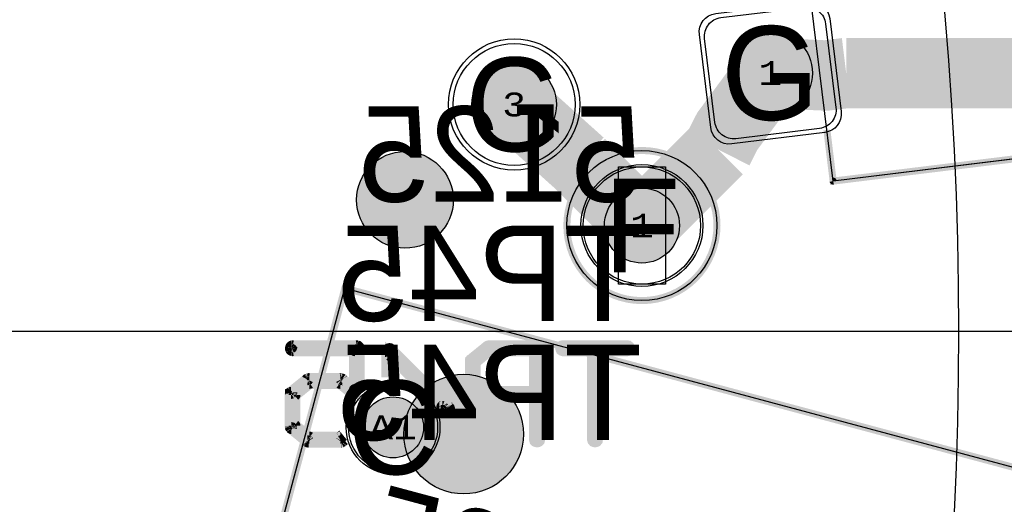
# Model space of a CAD drawing. Extents: x -125 to 125, y -186 to 125.
# Tile 87 of 112: x 55 to 76, y -4 to 7. Entities that reach past the tile are written whole.
import ezdxf
from ezdxf.enums import TextEntityAlignment as Align

# ---------------------------------------------------------------- set-up
doc = ezdxf.new("R2010")
doc.units = 0
doc.header["$MEASUREMENT"] = 0
for name, color, linetype in [('ASSEMBLY_OUTLINES_BTM', 191, 'CONTINUOUS'), ('ASSEMBLY_OUTLINES_TOP', 102, 'CONTINUOUS'), ('ASSEMBLY_PART_NUMBERS_BTM', 191, 'CONTINUOUS'), ('ASSEMBLY_REF_DES_BTM', 191, 'CONTINUOUS'), ('BOARD_OUTLINE', 10, 'CONTINUOUS'), ('DRILL_DRAWING', 21, 'CONTINUOUS'), ('GENERATED_SILKSCREEN_BTM', 255, 'CONTINUOUS'), ('MANUFACTURING_OUTLINES', 10, 'CONTINUOUS'), ('PART_HOLES_LAYER_BOTTOM', 30, 'CONTINUOUS'), ('PART_HOLES_LAYER_TOP', 30, 'CONTINUOUS'), ('PART_PADS_LAYER_BOTTOM', 230, 'CONTINUOUS'), ('PART_PADS_LAYER_TOP', 150, 'CONTINUOUS'), ('PIN_NUMBERS_BTM', 8, 'CONTINUOUS'), ('PIN_NUMBERS_TOP', 8, 'CONTINUOUS'), ('PLACEMENT_OUTLINES_BTM', 222, 'CONTINUOUS'), ('PLANE_DATA_LAYER_BOTTOM', 230, 'CONTINUOUS'), ('PLANE_DATA_LAYER_TOP', 150, 'CONTINUOUS'), ('PLANE_SHAPES_LAYER_BOTTOM', 230, 'CONTINUOUS'), ('PLANE_SHAPES_LAYER_TOP', 150, 'CONTINUOUS'), ('ROUTE_BORDER', 151, 'CONTINUOUS'), ('SILKSCREEN_OUTLINES_BTM', 211, 'CONTINUOUS'), ('SILKSCREEN_REF_DES_BTM', 211, 'CONTINUOUS'), ('SOLDERMASK_PADS_BTM', 12, 'CONTINUOUS'), ('SOLDERMASK_PADS_TOP', 180, 'CONTINUOUS'), ('TRACES_LAYER_TOP', 150, 'CONTINUOUS')]:
    doc.layers.add(name, color=color, linetype=linetype)
doc.styles.add('COURIER_NEW', font='cour.ttf')
doc.styles.add('VERIBEST_GERBER_0', font='txt')

msp = doc.modelspace()

# ---------------------------------------------------------------- hatches: boundary and pattern name
at = {"layer": 'ASSEMBLY_OUTLINES_BTM'}
h = msp.add_hatch(color=256, dxfattribs=at)
edge = h.paths.add_edge_path()
edge.add_arc((64.449401, -2.196417), 1.274755, 0, 360)
at = {"layer": 'GENERATED_SILKSCREEN_BTM'}
h = msp.add_hatch(color=256, dxfattribs=at)
edge = h.paths.add_edge_path()
edge.add_arc((63.199272, 2.797296), 1.030776, 0, 360)
at = {"layer": 'PART_HOLES_LAYER_BOTTOM'}
h = msp.add_hatch(color=256, dxfattribs=at)
edge = h.paths.add_edge_path()
edge.add_arc((70.985427, 5.500796), 0.9, 0, 360)
h = msp.add_hatch(color=256, dxfattribs=at)
edge = h.paths.add_edge_path()
edge.add_arc((65.526423, 4.830514), 0.9, 0, 360)
h = msp.add_hatch(color=256, dxfattribs=at)
edge = h.paths.add_edge_path()
edge.add_arc((68.25, 2.25), 0.8, 0, 360)
h = msp.add_hatch(color=256, dxfattribs=at)
edge = h.paths.add_edge_path()
edge.add_arc((62.945466, -2.052258), 0.65, 0, 360)
at = {"layer": 'PART_HOLES_LAYER_TOP'}
h = msp.add_hatch(color=256, dxfattribs=at)
edge = h.paths.add_edge_path()
edge.add_arc((70.985427, 5.500796), 0.9, 0, 360)
h = msp.add_hatch(color=256, dxfattribs=at)
edge = h.paths.add_edge_path()
edge.add_arc((65.526423, 4.830514), 0.9, 0, 360)
h = msp.add_hatch(color=256, dxfattribs=at)
edge = h.paths.add_edge_path()
edge.add_arc((68.25, 2.25), 0.8, 0, 360)
h = msp.add_hatch(color=256, dxfattribs=at)
edge = h.paths.add_edge_path()
edge.add_arc((62.945466, -2.052258), 0.65, 0, 360)
at = {"layer": 'PLANE_DATA_LAYER_BOTTOM'}
h = msp.add_hatch(color=256, dxfattribs=at)
h.paths.add_polyline_path([(-96.5, 0, -1), (96.5, 0, -1)], flags=0)
h.paths.add_polyline_path([(-92.5, 0, -1), (92.5, 0, -1)], flags=0)
at = {"layer": 'PLANE_DATA_LAYER_TOP'}
h = msp.add_hatch(color=256, dxfattribs=at)
h.paths.add_polyline_path([(96.500626, 0.347726, -0.000900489), (96.5, 0.000138), (96.5, -0.695031), (96.499998, -0.69558, -0.003602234), (96.479959, -2.08588, -0.003602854), (96.439883, -3.475986, -0.003602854), (96.379778, -4.86537, -0.003602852), (96.299658, -6.253743, -0.003602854), (96.199539, -7.640818, -0.003602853), (96.079443, -9.026306, -0.003602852), (95.939393, -10.409919, -0.003602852), (95.779419, -11.79137, -0.003602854), (95.599554, -13.170373, -0.003602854), (95.399836, -14.546641, -0.003602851), (95.180306, -15.919887, -0.007205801), (94.681997, -18.656178, -0.003602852), (94.403321, -20.018653, -0.003602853), (94.10504, -21.376971, -0.003602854), (93.787216, -22.73085, -0.003602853), (93.449915, -24.080008, -0.003602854), (93.093207, -25.424166, -0.003602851), (92.717167, -26.763043, -0.003602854), (92.321871, -28.096363, -0.010808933), (91.021296, -32.060211, -0.003602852), (90.549842, -33.368542, -0.0072058), (89.550621, -35.964145, -0.003602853), (89.023062, -37.250878, -0.003602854), (88.477015, -38.529875, -0.003602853), (87.912594, -39.80087, -0.003602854), (87.329916, -41.0636, -0.003602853), (86.729102, -42.317802, -0.003602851), (86.110277, -43.563215, -0.007205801), (84.81911, -46.026645, -0.003602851), (84.147037, -47.244149, -0.007205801), (82.750609, -49.649474, -0.003602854), (82.026543, -50.836794, -0.003602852), (81.285444, -52.013557, -0.003602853), (80.527463, -53.179518, -0.003602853), (79.752759, -54.334435, -0.003602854), (78.961493, -55.478069, -0.003602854), (78.153828, -56.610181, -0.003602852), (77.329934, -57.730537, -0.003602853), (76.489979, -58.838903, -0.007205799), (74.762594, -61.018751, -0.003602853), (73.875522, -62.08978, -0.003602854), (72.973107, -63.147914, -0.003602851), (72.055539, -64.192934, -0.003602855), (71.123006, -65.224624, -0.007205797), (69.213826, -67.247153, -0.003602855), (68.237576, -68.237576, -0.003602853), (67.247154, -69.213826, -0.003602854), (66.242767, -70.175703, -0.003602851), (65.224624, -71.123006, -0.003602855), (64.192934, -72.055539, -0.003602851), (63.147914, -72.973107, -0.003602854), (62.08978, -73.875522, -0.003602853), (61.018751, -74.762594, -0.007205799), (58.838903, -76.489979, -0.003602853), (57.730537, -77.329934, -0.003602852), (56.610181, -78.153828, -0.003602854), (55.478069, -78.961493, -0.003602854), (54.334435, -79.752759, -0.003602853), (53.179518, -80.527463, -0.003602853), (52.013557, -81.285444, -0.003602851), (50.836794, -82.026542, -0.003602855), (49.649474, -82.750609, -0.007205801), (47.244149, -84.147037, -0.003602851), (46.026645, -84.81911, -0.007205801), (43.563215, -86.110277, -0.003602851), (42.317802, -86.729102, -0.003602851), (41.063601, -87.329916, -0.003602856), (39.80087, -87.912594, -0.003602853), (38.529875, -88.477015, -0.003602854), (37.250878, -89.023062, -0.003602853), (35.964145, -89.550621, -0.0072058), (33.368542, -90.549842, -0.003602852), (32.060211, -91.021296, -0.010808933), (28.096363, -92.321871, -0.003602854), (26.763043, -92.717167, -0.003602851), (25.424166, -93.093207, -0.003602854), (24.080008, -93.449915, -0.003602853), (22.73085, -93.787216, -0.003602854), (21.376971, -94.10504, -0.003602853), (20.018653, -94.403321, -0.003602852), (18.656178, -94.681997, -0.007205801), (15.919887, -95.180306, -0.003602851), (14.546641, -95.399836, -0.003602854), (13.170373, -95.599554, -0.003602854), (11.79137, -95.779419, -0.003602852), (10.409919, -95.939393, -0.003602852), (9.026306, -96.079443, -0.003602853), (7.640818, -96.199539, -0.003602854), (6.253743, -96.299658, -0.003602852), (4.86537, -96.379778, -0.003602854), (3.475986, -96.439883, -0.003602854), (2.08588, -96.479959, -0.010808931), (-2.08588, -96.479959, -0.003602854), (-3.475986, -96.439883, -0.003602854), (-4.86537, -96.379778, -0.003602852), (-6.253743, -96.299658, -0.003602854), (-7.640818, -96.199539, -0.003602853), (-9.026306, -96.079443, -0.003602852), (-10.409919, -95.939393, -0.003602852), (-11.79137, -95.779419, -0.003602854), (-13.170373, -95.599554, -0.003602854), (-14.546641, -95.399836, -0.003602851), (-15.919887, -95.180306, -0.007205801), (-18.656178, -94.681997, -0.003602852), (-20.018653, -94.403321, -0.003602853), (-21.376971, -94.10504, -0.003602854), (-22.73085, -93.787216, -0.003602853), (-24.080008, -93.449915, -0.003602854), (-25.424166, -93.093207, -0.003602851), (-26.763043, -92.717167, -0.003602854), (-28.096363, -92.321871, -0.010808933), (-32.060211, -91.021296, -0.003602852), (-33.368542, -90.549842, -0.0072058), (-35.964145, -89.550621, -0.003602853), (-37.250878, -89.023062, -0.003602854), (-38.529875, -88.477015, -0.003602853), (-39.80087, -87.912594, -0.003602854), (-41.0636, -87.329916, -0.003602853), (-42.317802, -86.729102, -0.003602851), (-43.563215, -86.110277, -0.007205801), (-46.026645, -84.81911, -0.003602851), (-47.244149, -84.147037, -0.007205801), (-49.649474, -82.750609, -0.003602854), (-50.836794, -82.026543, -0.003602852), (-52.013557, -81.285444, -0.003602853), (-53.179518, -80.527463, -0.003602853), (-54.334435, -79.752759, -0.003602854), (-55.478069, -78.961493, -0.003602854), (-56.610181, -78.153828, -0.003602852), (-57.730537, -77.329934, -0.003602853), (-58.838903, -76.489979, -0.007205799), (-61.018751, -74.762594, -0.003602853), (-62.08978, -73.875522, -0.003602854), (-63.147914, -72.973107, -0.003602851), (-64.192934, -72.055539, -0.003602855), (-65.224624, -71.123006, -0.007205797), (-67.247153, -69.213826, -0.003602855), (-68.237576, -68.237576, -0.003602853), (-69.213826, -67.247154, -0.003602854), (-70.175703, -66.242767, -0.003602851), (-71.123006, -65.224624, -0.003602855), (-72.055539, -64.192934, -0.003602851), (-72.973107, -63.147914, -0.003602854), (-73.875522, -62.08978, -0.003602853), (-74.762594, -61.018751, -0.007205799), (-76.489979, -58.838903, -0.003602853), (-77.329934, -57.730537, -0.003602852), (-78.153828, -56.610181, -0.003602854), (-78.961493, -55.478069, -0.003602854), (-79.752759, -54.334435, -0.003602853), (-80.527463, -53.179518, -0.003602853), (-81.285444, -52.013557, -0.003602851), (-82.026542, -50.836794, -0.003602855), (-82.750609, -49.649474, -0.007205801), (-84.147037, -47.244149, -0.003602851), (-84.81911, -46.026645, -0.007205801), (-86.110277, -43.563215, -0.003602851), (-86.729102, -42.317802, -0.003602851), (-87.329916, -41.063601, -0.003602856), (-87.912594, -39.80087, -0.003602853), (-88.477015, -38.529875, -0.003602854), (-89.023062, -37.250878, -0.003602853), (-89.550621, -35.964145, -0.0072058), (-90.549842, -33.368542, -0.003602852), (-91.021296, -32.060211, -0.010808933), (-92.321871, -28.096363, -0.003602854), (-92.717167, -26.763043, -0.003602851), (-93.093207, -25.424166, -0.003602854), (-93.449915, -24.080008, -0.003602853), (-93.787216, -22.73085, -0.003602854), (-94.10504, -21.376971, -0.003602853), (-94.403321, -20.018653, -0.003602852), (-94.681997, -18.656178, -0.007205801), (-95.180306, -15.919887, -0.003602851), (-95.399836, -14.546641, -0.003602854), (-95.599554, -13.170373, -0.003602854), (-95.779419, -11.79137, -0.003602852), (-95.939393, -10.409919, -0.003602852), (-96.079443, -9.026306, -0.003602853), (-96.199539, -7.640818, -0.003602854), (-96.299658, -6.253743, -0.003602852), (-96.379778, -4.86537, -0.003602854), (-96.439883, -3.475986, -0.003602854), (-96.479959, -2.08588, -0.003602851), (-96.5, -0.695342, -0.001801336), (-96.502505, -0.000033), (-96.502505, 0.000033, -0.001801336), (-96.5, 0.695342, -0.003602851), (-96.479959, 2.08588, -0.003602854), (-96.439883, 3.475986, -0.003602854), (-96.379778, 4.86537, -0.003602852), (-96.299658, 6.253743, -0.003602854), (-96.199539, 7.640818, -0.003602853), (-96.079443, 9.026306, -0.003602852), (-95.939393, 10.409919, -0.003602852), (-95.779419, 11.79137, -0.003602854), (-95.599554, 13.170373, -0.003602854), (-95.399836, 14.546641, -0.003602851), (-95.180306, 15.919887, -0.007205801), (-94.681997, 18.656178, -0.003016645), (-94.45, 19.797247, -0.0005862), (-94.403321, 20.018653, -0.003602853), (-94.10504, 21.376971, -0.003602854), (-93.787216, 22.73085, -0.003602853), (-93.449915, 24.080008, -0.003602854), (-93.093207, 25.424166, -0.003602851), (-92.717167, 26.763043, -0.003602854), (-92.321871, 28.096363, -0.010808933), (-91.021296, 32.060211, -0.003602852), (-90.549842, 33.368542, -0.003602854), (-90.059583, 34.669944, -0.000659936), (-89.967752, 34.907551, -0.002942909), (-89.550621, 35.964145, -0.003602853), (-89.023062, 37.250878, -0.003602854), (-88.477015, 38.529875, -0.003602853), (-87.912594, 39.80087, -0.003602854), (-87.329916, 41.0636, -0.003602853), (-86.729102, 42.317802, -0.003602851), (-86.110277, 43.563215, -0.007205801), (-84.81911, 46.026645, -0.003602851), (-84.147037, 47.244149, -0.007205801), (-82.750609, 49.649474, -0.003602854), (-82.026543, 50.836794, -0.003602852), (-81.285444, 52.013557, -0.003602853), (-80.527463, 53.179518, -0.003602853), (-79.752759, 54.334435, -0.003602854), (-78.961493, 55.478069, -0.003602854), (-78.153828, 56.610181, -0.003602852), (-77.329934, 57.730537, -0.003602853), (-76.489979, 58.838903, -0.007205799), (-74.762594, 61.018751, -0.003602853), (-73.875522, 62.08978, -0.003602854), (-72.973107, 63.147914, -0.003602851), (-72.055539, 64.192934, -0.003602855), (-71.123006, 65.224624, -0.007205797), (-69.213826, 67.247153, -0.003602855), (-68.237576, 68.237576, -0.003602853), (-67.247154, 69.213826, -0.003602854), (-66.242767, 70.175703, -0.003602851), (-65.224624, 71.123006, -0.003602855), (-64.192934, 72.055539, -0.003602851), (-63.147914, 72.973107, -0.003602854), (-62.08978, 73.875522, -0.003602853), (-61.018751, 74.762594, -0.007205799), (-58.838903, 76.489979, -0.003602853), (-57.730537, 77.329934, -0.003602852), (-56.610181, 78.153828, -0.003602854), (-55.478069, 78.961493, -0.003602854), (-54.334435, 79.752759, -0.003602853), (-53.179518, 80.527463, -0.003602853), (-52.013557, 81.285444, -0.003602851), (-50.836794, 82.026542, -0.003602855), (-49.649474, 82.750609, -0.007205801), (-47.244149, 84.147037, -0.003602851), (-46.026645, 84.81911, -0.007205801), (-43.563215, 86.110277, -0.003602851), (-42.317802, 86.729102, -0.003602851), (-41.063601, 87.329916, -0.003602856), (-39.80087, 87.912594, -0.003602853), (-38.529875, 88.477015, -0.003602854), (-37.250878, 89.023062, -0.003602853), (-35.964145, 89.550621, -0.0072058), (-33.368542, 90.549842, -0.003602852), (-32.060211, 91.021296, -0.010808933), (-28.096363, 92.321871, -0.003602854), (-26.763043, 92.717167, -0.003602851), (-25.424166, 93.093207, -0.003602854), (-24.080008, 93.449915, -0.003602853), (-22.73085, 93.787216, -0.003602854), (-21.376971, 94.10504, -0.003602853), (-20.018653, 94.403321, -0.003602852), (-18.656178, 94.681997, -0.007205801), (-15.919887, 95.180306, -0.003602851), (-14.546641, 95.399836, -0.003602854), (-13.170373, 95.599554, -0.003602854), (-11.79137, 95.779419, -0.003602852), (-10.409919, 95.939393, -0.003602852), (-9.026306, 96.079443, -0.003602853), (-7.640818, 96.199539, -0.003602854), (-6.253743, 96.299658, -0.003602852), (-4.86537, 96.379778, -0.003602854), (-3.475986, 96.439883, -0.003602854), (-2.08588, 96.479959, -0.010808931), (2.08588, 96.479959, -0.003602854), (3.475986, 96.439883, -0.003602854), (4.86537, 96.379778, -0.003602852), (6.253743, 96.299658, -0.003602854), (7.640818, 96.199539, -0.003602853), (9.026306, 96.079443, -0.003602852), (10.409919, 95.939393, -0.003602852), (11.79137, 95.779419, -0.003602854), (13.170373, 95.599554, -0.003602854), (14.546641, 95.399836, -0.003602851), (15.919887, 95.180306, -0.007205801), (18.656178, 94.681997, -0.003602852), (20.018653, 94.403321, -0.003602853), (21.376971, 94.10504, -0.003602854), (22.73085, 93.787216, -0.003602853), (24.080008, 93.449915, -0.003602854), (25.424166, 93.093207, -0.003602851), (26.763043, 92.717167, -0.003602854), (28.096363, 92.321871, -0.010808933), (32.060211, 91.021296, -0.003602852), (33.368542, 90.549842, -0.0072058), (35.964145, 89.550621, -0.003602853), (37.250878, 89.023062, -0.003602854), (38.529875, 88.477015, -0.003602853), (39.80087, 87.912594, -0.003602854), (41.0636, 87.329916, -0.003602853), (42.317802, 86.729102, -0.003602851), (43.563215, 86.110277, -0.007205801), (46.026645, 84.81911, -0.003602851), (47.244149, 84.147037, -0.007205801), (49.649474, 82.750609, -0.003602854), (50.836794, 82.026543, -0.003602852), (52.013557, 81.285444, -0.003602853), (53.179518, 80.527463, -0.003602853), (54.334435, 79.752759, -0.003602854), (55.478069, 78.961493, -0.003602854), (56.610181, 78.153828, -0.003602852), (57.730537, 77.329934, -0.003602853), (58.838903, 76.489979, -0.007205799), (61.018751, 74.762594, -0.003602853), (62.08978, 73.875522, -0.003602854), (63.147914, 72.973107, -0.003602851), (64.192934, 72.055539, -0.003602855), (65.224624, 71.123006, -0.007205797), (67.247153, 69.213826, -0.003602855), (68.237576, 68.237576, -0.003602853), (69.213826, 67.247154, -0.003602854), (70.175703, 66.242767, -0.003602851), (71.123006, 65.224624, -0.003602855), (72.055539, 64.192934, -0.003602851), (72.973107, 63.147914, -0.003602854), (73.875522, 62.08978, -0.003602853), (74.762594, 61.018751, -0.007205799), (76.489979, 58.838903, -0.003602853), (77.329934, 57.730537, -0.003602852), (78.153828, 56.610181, -0.003602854), (78.961493, 55.478069, -0.003602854), (79.752759, 54.334435, -0.003602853), (80.527463, 53.179518, -0.003602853), (81.285444, 52.013557, -0.003602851), (82.026542, 50.836794, -0.003602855), (82.750609, 49.649474, -0.007205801), (84.147037, 47.244149, -0.003602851), (84.81911, 46.026645, -0.007205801), (86.110277, 43.563215, -0.003602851), (86.729102, 42.317802, -0.003602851), (87.329916, 41.063601, -0.003602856), (87.912594, 39.80087, -0.003602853), (88.477015, 38.529875, -0.003602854), (89.023062, 37.250878, -0.003602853), (89.550621, 35.964145, -0.0072058), (90.549842, 33.368542, -0.003602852), (91.021296, 32.060211, -0.010808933), (92.321871, 28.096363, -0.003602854), (92.717167, 26.763043, -0.003602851), (93.093207, 25.424166, -0.003602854), (93.449915, 24.080008, -0.003602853), (93.787216, 22.73085, -0.003602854), (94.10504, 21.376971, -0.003602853), (94.403321, 20.018653, -0.003602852), (94.681997, 18.656178, -0.007205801), (95.180306, 15.919887, -0.003602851), (95.399836, 14.546641, -0.003602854), (95.599554, 13.170373, -0.003602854), (95.779419, 11.79137, -0.003602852), (95.939393, 10.409919, -0.003602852), (96.079443, 9.026306, -0.003602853), (96.199539, 7.640818, -0.003602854), (96.299658, 6.253743, -0.003602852), (96.379778, 4.86537, -0.003602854), (96.439883, 3.475986, -0.003602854), (96.479959, 2.08588, -0.003602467), (96.499999, 0.69549), (96.500001, 0.695215, -0.000899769), (96.500626, 0.347904)], flags=0)
h.paths.add_polyline_path([(-92.6, -13.6, 0.414213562), (-92.15, -13.15), (-92.15, -10.35, 0.414213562), (-92.6, -9.9), (-94, -9.9, 0.414213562), (-94.45, -10.35), (-94.45, -13.15, 0.414213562), (-94, -13.6)], flags=0)
h.paths.add_polyline_path([(-86.821663, 32.379905, 0.087486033), (-86.794526, 32.533811), (-86.794526, 32.533813, 0.31569986), (-87.091234, 32.956899, -0.00036525), (-87.091339, 32.956936), (-88.405466, 33.435239, -0.000364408), (-88.40557, 33.435278, 0.414642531), (-88.982958, 33.166547), (-89.940615, 30.535407, 0.087486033), (-89.967752, 30.381501), (-89.967752, 30.381499, 0.31569986), (-89.671044, 29.958413, -0.00036525), (-89.670939, 29.958376), (-88.356812, 29.480073, -0.000364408), (-88.356708, 29.480034, 0.414642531), (-87.77932, 29.748765)], flags=0)
h.paths.add_polyline_path([(89.940616, -30.535408, 0.087486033), (89.967753, -30.381502), (89.967753, -30.3815, 0.31569986), (89.671045, -29.958414, -0.00036525), (89.67094, -29.958377), (88.356813, -29.480074, -0.000364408), (88.356709, -29.480035, 0.414642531), (87.779321, -29.748766), (86.821664, -32.379906, 0.087486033), (86.794527, -32.533812), (86.794527, -32.533814, 0.31569986), (87.091235, -32.9569, -0.00036525), (87.09134, -32.956937), (88.405467, -33.43524, -0.000364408), (88.405571, -33.435279, 0.414642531), (88.982959, -33.166548)], flags=0)
h.paths.add_polyline_path([(91.940615, -24.535408, 0.087486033), (91.967752, -24.381502), (91.967752, -24.3815, 0.31569986), (91.671044, -23.958414, -0.00036525), (91.670939, -23.958377), (90.356812, -23.480074, -0.000364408), (90.356708, -23.480035, 0.414642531), (89.77932, -23.748766), (88.821663, -26.379906, 0.087486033), (88.794526, -26.533812), (88.794526, -26.533814, 0.31569986), (89.091234, -26.9569, -0.00036525), (89.091339, -26.956937), (90.405466, -27.43524, -0.000364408), (90.40557, -27.435279, 0.414642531), (90.982958, -27.166548)], flags=0)
h.paths.add_polyline_path([(93.896668, 6.211975, 0.389682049), (94.308699, 6.66037), (94.308699, 6.660374, 0.021817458), (94.306987, 6.69959), (94.062951, 9.488936, 0.414555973), (93.574922, 9.897961, -0.000289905), (93.574834, 9.897953), (92.182234, 9.776115, -0.000694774), (92.182023, 9.776097, 0.059596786), (92.077335, 9.75449, -0.479061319), (91.977409, 9.818672, 0.001187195), (91.929745, 10.25534, -0.42369729), (91.999473, 10.339751, 0.002394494), (92.003768, 10.340111, -0.000289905), (92.003856, 10.340119), (93.396456, 10.461957, -0.000698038), (93.396668, 10.461975, 0.389682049), (93.808699, 10.91037), (93.808699, 10.910374, 0.021817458), (93.806987, 10.94959), (93.562951, 13.738936, 0.414555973), (93.074922, 14.147961, -0.000289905), (93.074834, 14.147953), (91.682234, 14.026115, -0.000694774), (91.682023, 14.026097, 0.085480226), (91.534215, 13.987564, -0.496668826), (91.427441, 14.045397, 0.068971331), (84.160859, 38.382286, -0.731355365), (84.268524, 38.47976, 0.246006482), (84.685649, 38.461089, -0.000344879), (84.685744, 38.461134), (85.953561, 39.052325, -0.000187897), (85.953613, 39.052349, 0.291678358), (86.213743, 39.460331), (86.213743, 39.460333, 0.109516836), (86.171582, 39.65051), (84.988251, 42.188173, 0.414616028), (84.389675, 42.405573, -0.000344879), (84.38958, 42.405528), (83.121763, 41.814337, -0.000187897), (83.121711, 41.814313, 0.277257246), (82.862222, 41.430334, -0.76979473), (82.717988, 41.400294, 0.005566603), (81.775733, 43.231693, -0.122176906), (81.766899, 43.267306), (81.766899, 43.267307, -0.27753138), (81.807377, 43.334615), (81.814245, 43.33826, -0.347234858), (81.90716, 43.321305, 0.33322508), (82.435649, 43.211089, -0.000344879), (82.435744, 43.211134), (83.703561, 43.802325, -0.000187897), (83.703613, 43.802349, 0.291678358), (83.963743, 44.210331), (83.963743, 44.210333, 0.109516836), (83.921582, 44.40051), (82.738251, 46.938173, 0.414616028), (82.139675, 47.155573, -0.000344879), (82.13958, 47.155528), (80.871763, 46.564337, -0.000187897), (80.871711, 46.564313, 0.291678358), (80.611581, 46.156331), (80.611581, 46.156328, 0.109516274), (80.653742, 45.966152), (81.772211, 43.567586, -0.109514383), (81.77935, 43.535383, -0.277523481), (81.738874, 43.468076), (81.737054, 43.46711, -0.413739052), (81.634081, 43.498584, 0.090205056), (61.088322, 69.458382, -0.215604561), (61.062446, 69.5156), (61.062446, 69.515601, -0.592706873), (61.179725, 69.57978, 0.377286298), (61.767346, 69.669906, -0.000265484), (61.767398, 69.669968), (62.666431, 70.741394, -0.000377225), (62.666505, 70.741482, 0.414652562), (62.611475, 71.375972), (60.466551, 73.175778, 0.414528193), (59.832266, 73.119944, -0.000265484), (59.832214, 73.119882), (58.933181, 72.048456, -0.000377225), (58.933107, 72.048368, 0.326289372), (58.896596, 71.518817, -0.141418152), (58.908314, 71.478215), (58.908314, 71.478214, -0.633744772), (58.783689, 71.41938, 0.006308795), (56.962908, 72.879882, -0.651982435), (56.997159, 73.015058, 0.178521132), (57.267345, 73.169905, -0.000265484), (57.267397, 73.169967), (58.16643, 74.241393, -0.000377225), (58.166504, 74.241481, 0.414652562), (58.111474, 74.875971), (55.96655, 76.675777, 0.414528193), (55.332265, 76.619943, -0.000265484), (55.332213, 76.619881), (54.43318, 75.548455, -0.000377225), (54.433106, 75.548367, 0.356169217), (54.424394, 74.979502, -0.871535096), (54.319872, 74.870565, 0.062704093), (34.065925, 85.998621, -0.590641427), (34.049071, 86.131019, 0.148919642), (34.206673, 86.340617), (34.685501, 87.656187, 0.41421434), (34.416549, 88.232957), (31.785409, 89.190613, 0.414212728), (31.208639, 88.921661), (30.729811, 87.606091, 0.131738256), (30.709535, 87.373891, -0.043742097), (30.710697, 87.360634, -0.51682272), (30.609282, 87.288727, 0.006376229), (28.373307, 88.04093, -0.568880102), (28.344132, 88.16864, 0.115710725), (28.456673, 88.340617), (28.935501, 89.656187, 0.41421434), (28.666549, 90.232957), (26.035409, 91.190613, 0.414212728), (25.458639, 90.921661), (24.979811, 89.606091, 0.249112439), (25.0384, 89.187975, -0.158172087), (25.052916, 89.143237), (25.052916, 89.143236, -0.496686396), (24.956158, 89.069862, 0.085386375), (-6.242478, 92.289119, -0.552856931), (-6.318333, 92.393537, 0.140228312), (-6.292841, 92.639764, -0.000236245), (-6.292853, 92.639835), (-6.535874, 94.018077, 0.414215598), (-7.057181, 94.3831), (-9.814643, 93.896885, 0.363969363), (-10.1865, 93.453722), (-10.1865, 93.453721, 0.043896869), (-10.179589, 93.375162, -0.000236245), (-10.179577, 93.375091), (-9.945144, 92.045556, -0.433709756), (-10.011938, 91.956572, 0.001904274), (-10.712082, 91.877643, -0.448630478), (-10.797106, 91.95333), (-10.797106, 91.953332, -0.051655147), (-10.795488, 91.968951, 0.051663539), (-10.78593, 92.061204), (-10.78593, 92.061205, 0.043896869), (-10.792841, 92.139764, -0.000236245), (-10.792853, 92.139835), (-11.035874, 93.518077, 0.414215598), (-11.557181, 93.8831), (-14.314643, 93.396885, 0.363969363), (-14.6865, 92.953722), (-14.6865, 92.953721, 0.043896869), (-14.679589, 92.875162, -0.000236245), (-14.679577, 92.875091), (-14.436555, 91.496848, 0.024401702), (-14.426834, 91.454041, -0.448265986), (-14.488295, 91.358302, 0.067685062), (-38.359133, 84.171414, -0.742525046), (-38.455439, 84.280996, 0.14000172), (-38.387564, 84.518652), (-38.387564, 84.518654, 0.131651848), (-38.447852, 84.743653), (-39.147852, 85.956089, 0.414214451), (-39.762564, 86.120801), (-42.187436, 84.720801, 0.267949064), (-42.412436, 84.33109), (-42.412436, 84.331088, 0.131651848), (-42.352148, 84.106089), (-41.652148, 82.893653, 0.093511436), (-41.543372, 82.76712, -0.546760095), (-41.55671, 82.639517, 0.006064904), (-43.549064, 81.607162, -0.470943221), (-43.657725, 81.651837, 0.055841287), (-43.697853, 81.743653), (-44.397853, 82.956089, 0.414214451), (-45.012565, 83.120801), (-47.437437, 81.720801, 0.267949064), (-47.662437, 81.33109), (-47.662437, 81.331088, 0.131651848), (-47.602149, 81.106089), (-46.902149, 79.893653, 0.032310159), (-46.869913, 79.845319, -0.450160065), (-46.891817, 79.733352, 0.08430046), (-70.583138, 59.785204, -0.698483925), (-70.717483, 59.834454), (-70.717483, 59.834457, -0.007997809), (-70.717444, 59.836895, 0.00800932), (-70.717213, 59.851309), (-70.717213, 59.851325, 0.24469719), (-70.909102, 60.219942), (-72.055918, 61.022949, 0.414210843), (-72.682643, 60.91244), (-74.288657, 58.618815, 0.153915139), (-74.370039, 58.360705), (-74.370039, 58.360703, 0.24469719), (-74.17815, 57.992086), (-73.031334, 57.189079, 0.087677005), (-72.889368, 57.122944, -0.339663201), (-72.832834, 57.049326), (-72.832834, 57.049325, -0.167529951), (-72.849022, 57.002368, 0.004766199), (-73.922448, 55.603252, -0.512778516), (-74.046173, 55.605942, 0.089867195), (-74.159102, 55.719942), (-75.305918, 56.522949, 0.414210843), (-75.932643, 56.41244), (-77.538657, 54.118815, 0.153915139), (-77.620039, 53.860705), (-77.620039, 53.860703, 0.24469719), (-77.42815, 53.492086), (-76.281334, 52.689079, 0.064126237), (-76.179518, 52.635712, -0.313747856), (-76.129783, 52.564255), (-76.129783, 52.564254, -0.15210982), (-76.143257, 52.520989, 0.076351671), (-88.395677, 27.248013, -0.860655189), (-88.544696, 27.270459), (-88.544696, 27.270478, -0.006273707), (-88.544672, 27.27239, 0.006336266), (-88.544527, 27.283794), (-88.544527, 27.283813, 0.31569986), (-88.841235, 27.706899, -0.00036525), (-88.84134, 27.706936), (-90.155467, 28.185239, -0.000364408), (-90.155571, 28.185278, 0.414642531), (-90.732959, 27.916547), (-91.690616, 25.285407, 0.087486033), (-91.717753, 25.131501), (-91.717753, 25.131499, 0.31569986), (-91.421045, 24.708413, -0.00036525), (-91.42094, 24.708376), (-90.106813, 24.230073, -0.000364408), (-90.106709, 24.230034, 0.414642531), (-89.529321, 24.498765), (-88.6911, 26.801758, -0.83910535), (-88.543295, 26.775697), (-88.543295, 26.775696, -0.073486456), (-88.546552, 26.753657, 0.073487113), (-92.5, 0.000001), (-92.5, -0.000008, 0.013092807), (-92.373191, -4.841856, -0.013063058), (-92.373087, -4.845836), (-92.373087, -4.845845, -0.502092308), (-92.471112, -4.918853, 0.072749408), (-92.6, -4.9), (-94, -4.9, 0.414213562), (-94.45, -5.35), (-94.45, -8.15, 0.414213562), (-94, -8.6), (-92.6, -8.6, 0.229271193), (-92.247083, -8.429193, -0.677052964), (-92.111442, -8.469493, 0.082019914), (-84.496994, -37.636525, -0.105143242), (-84.490401, -37.667529), (-84.490401, -37.66753, -0.745103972), (-84.630333, -37.709299, 0.382657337), (-85.210995, -37.555017), (-86.458406, -38.190605, 0.414213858), (-86.655062, -38.795854), (-85.38389, -41.29067, 0.414212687), (-84.778643, -41.487329), (-83.531232, -40.851741, 0.228402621), (-83.29462, -40.540786, -0.716477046), (-83.15146, -40.522644, 0.004932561), (-82.335813, -42.155236, -0.118851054), (-82.32744, -42.189963, -0.473202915), (-82.418564, -42.264687, 0.168664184), (-82.710994, -42.305018), (-83.958405, -42.940606, 0.414213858), (-84.155061, -43.545855), (-82.883889, -46.040671, 0.414212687), (-82.278642, -46.23733), (-81.031231, -45.601742, 0.220282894), (-80.797612, -45.304376, -0.683310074), (-80.657014, -45.284612, 0.087546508), (-60.288444, -70.153784, -0.218604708), (-60.261909, -70.211575), (-60.261909, -70.211576, -0.577436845), (-60.376226, -70.277557, 0.38895059), (-60.969942, -70.409102), (-61.772948, -71.555915, 0.153915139), (-61.85433, -71.814025, 0.244698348), (-61.662439, -72.182644), (-59.368815, -73.788657, 0.414214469), (-58.742086, -73.67815), (-57.93908, -72.531337, 0.127386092), (-57.860132, -72.319966, -0.592937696), (-57.736781, -72.268347, 0.003607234), (-56.688056, -73.093872, -0.23180665), (-56.658555, -73.154085), (-56.658555, -73.154086, -0.481263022), (-56.751636, -73.228393, 0.30477079), (-57.219942, -73.409102), (-58.022948, -74.555915, 0.153915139), (-58.10433, -74.814025, 0.244698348), (-57.912439, -75.182644), (-55.618815, -76.788657, 0.414214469), (-54.992086, -76.67815), (-54.18908, -75.531337, 0.207575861), (-54.11738, -75.180384, -0.051991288), (-54.119019, -75.164665), (-54.119019, -75.164663, -0.611098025), (-53.998336, -75.102795, 0.064817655), (-32.97034, -86.424572, -0.452207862), (-32.930353, -86.53179, 0.035849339), (-32.956674, -86.590616), (-33.435502, -87.906186, 0.41421434), (-33.16655, -88.482956), (-30.53541, -89.440612, 0.414212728), (-29.95864, -89.17166), (-29.479812, -87.85609, 0.045747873), (-29.458874, -87.776628, -0.460918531), (-29.359538, -87.716974, 0.003943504), (-27.972301, -88.169158, -0.472181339), (-27.928509, -88.278389, 0.03800214), (-27.956674, -88.340617), (-28.435502, -89.656187, 0.41421434), (-28.16655, -90.232957), (-25.53541, -91.190613, 0.414212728), (-24.95864, -90.921661), (-24.479812, -89.606091, 0.160295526), (-24.471042, -89.324924, -0.587338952), (-24.377871, -89.229869, 0.083819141), (6.266683, -92.287478, -0.434212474), (6.348045, -92.363503), (6.348045, -92.363505, -0.048084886), (6.346642, -92.37806, 0.048091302), (6.338354, -92.464026), (6.338354, -92.464029, 0.021817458), (6.340066, -92.503245), (6.462031, -93.897305, -0.000293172), (6.462039, -93.897394, 0.414556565), (6.949592, -94.306987), (9.738938, -94.062951, 0.388878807), (10.149718, -93.614663), (10.149718, -93.614661, 0.021817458), (10.148006, -93.575445), (10.026041, -92.181385, -0.000293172), (10.026033, -92.181296, 0.072391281), (9.996403, -92.055103, -0.494517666), (10.059017, -91.951434, 0.005370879), (12.031965, -91.714131, -0.452957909), (12.118077, -91.789684, -0.08462704), (12.113773, -91.814931, 0.084628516), (12.088355, -91.964028), (12.088355, -91.964029, 0.021817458), (12.090067, -92.003245), (12.212032, -93.397305, -0.000293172), (12.21204, -93.397394, 0.414556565), (12.699593, -93.806987), (15.488939, -93.562951, 0.388878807), (15.899719, -93.114663), (15.899719, -93.114661, 0.021817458), (15.898007, -93.075445), (15.776042, -91.681385, -0.000293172), (15.776034, -91.681296, 0.253230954), (15.540527, -91.3235, -0.71386987), (15.563745, -91.181247, 0.06527067), (38.541526, -84.088054, -0.546488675), (38.649476, -84.157324, -0.053346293), (38.647751, -84.173446, 0.053346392), (38.637564, -84.268654), (38.637564, -84.268655, 0.131651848), (38.697852, -84.493654), (39.397852, -85.70609, 0.414214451), (40.012564, -85.870802), (42.437436, -84.470802, 0.267949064), (42.662436, -84.081091), (42.662436, -84.081089, 0.131651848), (42.602148, -83.85609), (41.902148, -82.643654, 0.037946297), (41.863667, -82.587341, -0.170449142), (41.846942, -82.539705, -0.282375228), (41.888635, -82.471766, 0.006553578), (44.035906, -81.345492, -0.637481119), (44.146815, -81.427875, 0.050823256), (44.137564, -81.518651), (44.137564, -81.518654, 0.131651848), (44.197852, -81.743653), (44.897852, -82.956089, 0.414214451), (45.512564, -83.120801), (47.937436, -81.720801, 0.267949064), (48.162436, -81.33109), (48.162436, -81.331088, 0.131651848), (48.102148, -81.106089), (47.402148, -79.893653, 0.165518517), (47.183968, -79.702627, -0.618397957), (47.174153, -79.566634, 0.081498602), (70.127567, -60.318938, -0.734279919), (70.261139, -60.376403, 0.025555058), (70.258791, -60.422313), (70.258791, -60.422318, 0.221999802), (70.419938, -60.767374, -0.000291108), (70.420006, -60.767431), (71.491367, -61.666409, -0.000393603), (71.491459, -61.666486, 0.414672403), (72.125973, -61.611475), (73.925779, -59.46655, 0.176326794), (74.031059, -59.177296), (74.031059, -59.177294, 0.221999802), (73.869912, -58.832238, -0.000291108), (73.869844, -58.832181), (72.798483, -57.933203, -0.000393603), (72.798391, -57.933126, 0.268072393), (72.355156, -57.85436, -0.520217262), (72.252973, -57.782727, -0.170124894), (72.269638, -57.735166, 0.005995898), (73.633402, -55.985464, -0.641794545), (73.768599, -56.015761, 0.167709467), (73.919937, -56.267373, -0.000291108), (73.920005, -56.26743), (74.991366, -57.166408, -0.000393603), (74.991458, -57.166485, 0.414672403), (75.625972, -57.111474), (77.425778, -54.966549, 0.176326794), (77.531058, -54.677295), (77.531058, -54.677293, 0.221999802), (77.369911, -54.332237, -0.000291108), (77.369843, -54.33218), (76.298482, -53.433202, -0.000393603), (76.29839, -53.433125, 0.414672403), (75.663876, -53.488136), (75.597031, -53.567799, -0.959956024), (75.476482, -53.474767, 0.155332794), (92.5, 0), (92.5, 0.000005, 0.016266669), (92.304296, 6.013897, -0.016255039), (92.304135, 6.018848), (92.304135, 6.018851, -0.461807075), (92.392454, 6.094081, 0.062118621), (92.503767, 6.090111, -0.000293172), (92.503856, 6.090119), (93.896456, 6.211957, -0.000698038)], flags=0)
at = {"layer": 'PLANE_SHAPES_LAYER_BOTTOM'}
h = msp.add_hatch(color=256, dxfattribs=at)
h.paths.add_polyline_path([(-96.5, 0, -1), (96.5, 0, -1)], flags=0)
h.paths.add_polyline_path([(-92.5, 0, -1), (92.5, 0, -1)], flags=0)
at = {"layer": 'PLANE_SHAPES_LAYER_TOP'}
h = msp.add_hatch(color=256, dxfattribs=at)
h.paths.add_polyline_path([(-96.56345, 0, -1), (96.56345, 0, -1)], flags=0)
h.paths.add_polyline_path([(-92.5, 0, -1), (92.5, 0, -1)], flags=0)
at = {"layer": 'SILKSCREEN_OUTLINES_BTM'}
h = msp.add_hatch(color=256, dxfattribs=at)
edge = h.paths.add_edge_path()
edge.add_arc((63.199272, 2.797296), 1.030776, 0, 360)

# ---------------------------------------------------------------- linework, layer by layer
at = {"layer": 'ASSEMBLY_OUTLINES_BTM'}
for points in [[(83.860826, 14.285391), (85.030771, 4.756948), (72.326181, 3.19702), (71.156235, 12.725462)], [(67.75, 1), (67.75, 3.5), (68.75, 3.5), (68.75, 1)], [(61.918366, 0.914671), (89.930214, -6.591083), (86.643212, -18.85834), (58.631364, -11.352588)]]:
    msp.add_lwpolyline(points, close=True, dxfattribs=at)
for centre, radius in [((68.25, 2.25), 1.6), ((64.449401, -2.196417), 1.274755)]:
    msp.add_circle(centre, radius, dxfattribs=at)
at = {"layer": 'ASSEMBLY_OUTLINES_TOP'}
msp.add_lwpolyline([(-100, 0), (100, 0)], dxfattribs=at)
for radius in [125, 90.284619, 85, 75]:
    msp.add_circle((0, 0), radius, dxfattribs=at)
at = {"layer": 'BOARD_OUTLINE'}
msp.add_circle((0, 0), 97.5, dxfattribs=at)
at = {"layer": 'GENERATED_SILKSCREEN_BTM'}
for points, const_width in [([(82.698292, 4.470555, -0.357510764), (82.698288, 4.47055), (72.326182, 3.197015, -0.414213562), (72.326176, 3.197019), (72.192204, 4.28813, 0.000005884), (72.192214, 4.288135), (72.326185, 3.197026), (82.698281, 4.470559), (81.528339, 13.998991), (71.156241, 12.725458), (71.407564, 10.678593, 0.000002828), (71.407553, 10.678604), (71.15623, 12.725461), (71.15623, 12.725462, -0.357510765), (71.156234, 12.725467), (71.156241, 12.725468), (81.528342, 13.999002, -0.414213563), (81.528348, 13.998998), (82.698292, 4.470556), (82.698292, 4.470555)], 0.15), ([(62.216997, -1.258998, 0.000003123), (62.216987, -1.259007), (62.216987, -0.365185), (62.212923, -0.350962), (62.202764, -0.338772), (62.190574, -0.328613), (62.176351, -0.324549), (60.804753, -0.324549), (60.79053, -0.328613), (60.778339, -0.338772), (60.772245, -0.35096), (60.772245, -0.350961), (60.770213, -0.367216), (60.772245, -0.381438), (60.778341, -0.395661), (60.79053, -0.403787), (60.804753, -0.407851), (62.131648, -0.407851, -0.414213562), (62.131653, -0.407856), (62.131653, -1.2552, -0.618033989), (62.131645, -1.255204), (61.855293, -1.031684, -0.071067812), (61.855292, -1.031683), (61.847168, -1.027621, -0.099019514), (61.847166, -1.027621), (61.84107, -1.025589, -0.049388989), (61.841069, -1.025589), (61.832943, -1.023557), (61.148161, -1.023557), (61.140033, -1.025589), (61.131907, -1.027621, -0.049388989), (61.131906, -1.027621), (61.121746, -1.031685), (60.778339, -1.308036), (60.776309, -1.312096, -0.111991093), (60.776308, -1.312098), (60.774277, -1.31616, -0.253450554), (60.774274, -1.316164), (60.770213, -1.318195), (60.770213, -1.322258), (60.766149, -1.33445, -0.049388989), (60.766149, -1.334451), (60.764117, -1.342577), (60.764117, -2.037519), (60.766149, -2.045645, -0.049388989), (60.766149, -2.045646), (60.770213, -2.057838), (60.770213, -2.05784), (60.772243, -2.061899, -0.071067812), (60.772244, -2.0619), (60.77834, -2.067996, -0.071067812), (60.778341, -2.067997), (61.121747, -2.348412, -0.071067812), (61.121748, -2.348413), (61.129872, -2.352475), (61.133936, -2.352475, -0.236067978), (61.13394, -2.352477), (61.138, -2.354507), (61.140032, -2.354507, -0.236067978), (61.140036, -2.354509), (61.144096, -2.356539), (61.832944, -2.356539), (61.841068, -2.352477, -0.236067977), (61.841072, -2.352475), (61.849199, -2.352475), (61.855293, -2.348412), (61.900194, -2.311748, 0.000002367), (61.900196, -2.311758), (61.855299, -2.34842), (61.849203, -2.352484, -0.16227766), (61.8492, -2.352485), (61.841072, -2.352485), (61.832948, -2.356547, -0.236067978), (61.832944, -2.356549), (61.144096, -2.356549, -0.236067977), (61.144092, -2.356547), (61.140032, -2.354517), (61.138, -2.354517, -0.236067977), (61.137996, -2.354515), (61.133936, -2.352485), (61.129872, -2.352485, -0.236067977), (61.129868, -2.352483), (61.121744, -2.348421, -0.16227766), (61.121741, -2.34842), (60.778335, -2.068005, -0.16227766), (60.778332, -2.068004), (60.772236, -2.061908, -0.213376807), (60.772235, -2.061904), (60.770205, -2.057845, -0.184527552), (60.770203, -2.057842), (60.766139, -2.04565), (60.766139, -2.045649), (60.764107, -2.037521), (60.764107, -1.342575), (60.766139, -1.334447), (60.766139, -1.334446), (60.770203, -1.322254), (60.770203, -1.318192, -0.414213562), (60.770208, -1.318187), (60.774269, -1.316157), (60.776299, -1.312096, -0.111991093), (60.7763, -1.312094), (60.778331, -1.308032, -0.236067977), (60.778333, -1.308028), (61.12174, -1.031677, -0.16227766), (61.121742, -1.031675), (61.131902, -1.027611, -0.099019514), (61.131904, -1.027611), (61.140031, -1.025579), (61.148159, -1.023547, -0.099019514), (61.148161, -1.023547), (61.832943, -1.023547, -0.099019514), (61.832945, -1.023547), (61.841072, -1.025579, -0.099019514), (61.841074, -1.025579), (61.84717, -1.027611, -0.16227766), (61.847172, -1.027613), (61.855296, -1.031675, -0.16227766), (61.855299, -1.031676), (62.131643, -1.25519), (62.131643, -0.407861), (60.804753, -0.407861, -0.099019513), (60.804751, -0.407861), (60.790527, -0.403797, -0.111991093), (60.790525, -0.403796), (60.778335, -0.395669, -0.253450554), (60.778331, -0.395666), (60.772235, -0.381442), (60.772235, -0.381441), (60.770203, -0.367217), (60.770203, -0.367215), (60.772235, -0.350959, -0.184527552), (60.772237, -0.350956), (60.778331, -0.338768, -0.236067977), (60.778333, -0.338764), (60.790524, -0.328605, -0.184527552), (60.790527, -0.328603), (60.804751, -0.324539, -0.099019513), (60.804753, -0.324539), (62.176351, -0.324539, -0.099019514), (62.176353, -0.324539), (62.190577, -0.328603, -0.184527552), (62.19058, -0.328605), (62.202771, -0.338764, -0.071067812), (62.202772, -0.338765), (62.212931, -0.350956, -0.184527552), (62.212933, -0.350959), (62.216997, -0.365183), (62.216997, -1.258998)], 0.254), ([(64.137237, -1.651441), (64.135205, -1.663633, -0.184527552), (64.135203, -1.663636), (64.127077, -1.677856), (64.127077, -1.677858), (64.123013, -1.688018, -0.205257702), (64.12301, -1.688021), (64.114883, -1.694116, -0.16227766), (64.11488, -1.694117), (64.106756, -1.698179, -0.184527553), (64.106753, -1.698181), (64.096593, -1.700213, -0.099019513), (64.096591, -1.700213), (63.963304, -1.700213, 0.0000025), (63.9633, -1.700203), (64.096591, -1.700203), (64.106751, -1.698171, -0.049388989), (64.106752, -1.698171), (64.114876, -1.694109, -0.071067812), (64.114877, -1.694108), (64.123003, -1.688013), (64.127067, -1.677854, -0.205257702), (64.12707, -1.677851), (64.135195, -1.663632), (64.135195, -1.663631), (64.137227, -1.651441), (64.133163, -1.63925), (64.125037, -1.627061, -0.071067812), (64.125036, -1.62706), (62.891612, -0.393636, -0.071067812), (62.891611, -0.393635), (62.881454, -0.385509), (62.871296, -0.383477), (62.859106, -0.385509), (62.846914, -0.389573, -0.049388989), (62.846913, -0.389573), (62.836756, -0.395667, -0.049388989), (62.836756, -0.395668), (62.828628, -0.403796, -0.071067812), (62.828627, -0.403797), (62.822533, -0.411922), (62.820501, -0.422081), (62.820501, -0.982532, 0.000002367), (62.820491, -0.982534), (62.820491, -0.422079), (62.822523, -0.411919, -0.184527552), (62.822525, -0.411916), (62.828619, -0.40379, -0.111991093), (62.82862, -0.403788), (62.836748, -0.39566, -0.16227766), (62.836751, -0.395659), (62.846908, -0.389564, -0.111991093), (62.84691, -0.389563), (62.859102, -0.385499, -0.099019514), (62.859104, -0.385499), (62.871295, -0.383467, -0.099019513), (62.871297, -0.383467), (62.881457, -0.385499, -0.16227766), (62.88146, -0.3855), (62.891617, -0.393627, -0.16227766), (62.89162, -0.393628), (64.125044, -1.627052, -0.111991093), (64.125045, -1.627054), (64.133171, -1.639244, -0.16227766), (64.133173, -1.639246), (64.137237, -1.651438), (64.137237, -1.651441)], 0.254), ([(63.513632, -1.137317, 0.000011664), (63.513589, -1.137291), (62.901781, -0.527757), (62.901781, -0.976144, 0.000002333), (62.901771, -0.976145), (62.901771, -0.527744, -0.798575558), (62.90178, -0.52774), (62.901781, -0.527741), (63.513632, -1.137317)], 0.254), ([(62.124919, -1.354669, 0.000002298), (62.124912, -1.354676), (61.818718, -1.104837), (61.162386, -1.104837), (60.845397, -1.362898), (60.845397, -2.017198), (61.162386, -2.271195), (61.818718, -2.271195), (61.881646, -2.220235, 0.000002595), (61.881648, -2.220246), (61.818723, -2.271204, -0.16227766), (61.81872, -2.271205), (61.162384, -2.271205, -0.16227766), (61.162381, -2.271204), (60.845389, -2.017204, -0.236067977), (60.845387, -2.0172), (60.845387, -1.362896, -0.236067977), (60.845389, -1.362892), (61.162381, -1.104828, -0.16227766), (61.162384, -1.104827), (61.81872, -1.104827, -0.16227766), (61.818723, -1.104828), (62.124919, -1.354669)], 0.254), ([(63.994997, -1.616896, -0.530598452), (63.99499, -1.616901), (63.930551, -1.616901, 0.0000025), (63.930547, -1.616891), (63.994979, -1.616891), (63.858311, -1.480731, 0.00001159), (63.858284, -1.480689), (63.994996, -1.616892, -0.213376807), (63.994997, -1.616896)], 0.254)]:
    msp.add_lwpolyline(points, format="xyb", dxfattribs=dict(at, const_width=const_width))
at = {"layer": 'GENERATED_SILKSCREEN_BTM', "const_width": 0.15}
msp.add_lwpolyline([(66.65, 2.25, -1), (69.85, 2.25, -1)], format="xyb", close=True, dxfattribs=at)
msp.add_lwpolyline([(61.918366, 0.914671), (89.930214, -6.591083), (86.643212, -18.85834), (58.631364, -11.352588)], close=True, dxfattribs=at)
at = {"layer": 'GENERATED_SILKSCREEN_BTM', "const_width": 0.254}
for points in [[(64.616784, -1.096704), (64.610688, -1.09264), (64.608656, -1.08248), (64.604592, -1.07232), (64.60256, -1.06216), (64.60256, -0.643568), (64.604592, -0.633408), (64.608656, -0.627312), (64.608656, -0.621216), (64.610688, -0.619184), (64.614752, -0.617152), (64.616784, -0.613088), (64.962224, -0.332672), (64.972384, -0.328608), (64.980512, -0.326576), (64.98864, -0.324544), (66.012768, -0.324544), (66.031056, -0.328608), (66.043248, -0.338768), (66.053408, -0.35096), (66.057472, -0.365184), (66.057472, -2.315904), (66.053408, -2.33216), (66.043248, -2.34232), (66.031056, -2.348416), (66.016832, -2.350448), (66.000576, -2.348416), (65.986352, -2.34232), (65.976192, -2.33216), (65.972128, -2.315904), (65.972128, -1.381184), (64.98864, -1.381184), (64.974416, -1.379152), (64.970352, -1.37712), (64.966288, -1.37712), (64.962224, -1.375088), (64.616784, -1.096704)], [(67.290896, -2.315904), (67.288864, -2.330128), (67.278704, -2.34232), (67.26448, -2.348416), (67.250256, -2.350448), (67.238064, -2.348416), (67.22384, -2.34232), (67.21368, -2.330128), (67.209616, -2.315904), (67.209616, -0.407856), (66.565472, -0.407856), (66.551248, -0.403792), (66.539056, -0.395664), (66.53296, -0.38144), (66.530928, -0.367216), (66.53296, -0.35096), (66.539056, -0.336736), (66.551248, -0.326576), (66.565472, -0.324544), (67.937072, -0.324544), (67.951296, -0.326576), (67.963488, -0.336736), (67.969584, -0.35096), (67.971616, -0.367216), (67.969584, -0.38144), (67.963488, -0.395664), (67.951296, -0.403792), (67.937072, -0.407856), (67.290896, -0.407856), (67.290896, -2.315904)], [(65.972128, -0.407856), (65.000832, -0.407856), (64.68384, -0.663888), (64.68384, -1.04184), (65.000832, -1.299904), (65.972128, -1.299904), (65.972128, -0.407856)]]:
    msp.add_lwpolyline(points, dxfattribs=at)
at = {"layer": 'GENERATED_SILKSCREEN_BTM'}
msp.add_circle((63.199272, 2.797296), 1.030776, dxfattribs=at)
at = {"layer": 'MANUFACTURING_OUTLINES'}
msp.add_circle((0, 0), 97.5254, dxfattribs=at)
at = {"layer": 'PART_HOLES_LAYER_BOTTOM'}
for centre, radius in [((70.985427, 5.500796), 0.9), ((65.526423, 4.830514), 0.9), ((68.25, 2.25), 0.8), ((62.945466, -2.052258), 0.65)]:
    msp.add_circle(centre, radius, dxfattribs=at)
at = {"layer": 'PART_HOLES_LAYER_TOP'}
for centre, radius in [((70.985427, 5.500796), 0.9), ((65.526423, 4.830514), 0.9), ((68.25, 2.25), 0.8), ((62.945466, -2.052258), 0.65)]:
    msp.add_circle(centre, radius, dxfattribs=at)
at = {"layer": 'PART_PADS_LAYER_BOTTOM'}
msp.add_lwpolyline([(71.720288, 6.900788, -0.414213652), (72.166055, 6.552518), (72.385419, 4.765935, -0.414213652), (72.037149, 4.320168), (70.250566, 4.100804, -0.414213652), (69.804799, 4.449074), (69.585435, 6.235657, -0.414213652), (69.933705, 6.681424)], format="xyb", close=True, dxfattribs=at)
for centre, radius in [((65.526423, 4.830514), 1.3), ((68.25, 2.25), 1.25), ((62.945466, -2.052258), 0.95)]:
    msp.add_circle(centre, radius, dxfattribs=at)
at = {"layer": 'PART_PADS_LAYER_TOP'}
msp.add_lwpolyline([(71.720288, 6.900788, -0.414213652), (72.166055, 6.552518), (72.385419, 4.765935, -0.414213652), (72.037149, 4.320168), (70.250566, 4.100804, -0.414213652), (69.804799, 4.449074), (69.585435, 6.235657, -0.414213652), (69.933705, 6.681424)], format="xyb", close=True, dxfattribs=at)
for centre, radius in [((65.526423, 4.830514), 1.3), ((68.25, 2.25), 1.25), ((62.945466, -2.052258), 0.95)]:
    msp.add_circle(centre, radius, dxfattribs=at)
at = {"layer": 'PLACEMENT_OUTLINES_BTM'}
for points in [[(81.528343, 13.998997), (82.698287, 4.470555), (72.326181, 3.19702), (71.156235, 12.725462)], [(61.918366, 0.914671), (89.930214, -6.591083), (86.643212, -18.85834), (58.631364, -11.352588)]]:
    msp.add_lwpolyline(points, close=True, dxfattribs=at)
msp.add_circle((68.25, 2.25), 1.6, dxfattribs=at)
at = {"layer": 'ROUTE_BORDER'}
msp.add_circle((0, 0), 96.5, dxfattribs=at)
at = {"layer": 'SILKSCREEN_OUTLINES_BTM'}
for points in [[(81.528343, 13.998997), (82.698287, 4.470555), (72.326181, 3.19702), (71.156235, 12.725462)], [(61.918366, 0.914671), (89.930214, -6.591083), (86.643212, -18.85834), (58.631364, -11.352588)]]:
    msp.add_lwpolyline(points, close=True, dxfattribs=at)
for centre, radius in [((63.199272, 2.797296), 1.030776), ((68.25, 2.25), 1.6)]:
    msp.add_circle(centre, radius, dxfattribs=at)
at = {"layer": 'SOLDERMASK_PADS_BTM'}
msp.add_lwpolyline([(71.807356, 7.01223, -0.414213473), (72.253122, 6.663959), (72.496861, 4.678867, -0.414213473), (72.14859, 4.233101), (70.163498, 3.989362, -0.414213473), (69.717732, 4.337633), (69.473993, 6.322725, -0.414213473), (69.822264, 6.768491)], format="xyb", close=True, dxfattribs=at)
for centre, radius in [((65.526423, 4.830514), 1.4), ((68.25, 2.25), 1.3), ((62.945466, -2.052258), 1)]:
    msp.add_circle(centre, radius, dxfattribs=at)
at = {"layer": 'SOLDERMASK_PADS_TOP'}
msp.add_lwpolyline([(71.807356, 7.01223, -0.414213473), (72.253122, 6.663959), (72.496861, 4.678867, -0.414213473), (72.14859, 4.233101), (70.163498, 3.989362, -0.414213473), (69.717732, 4.337633), (69.473993, 6.322725, -0.414213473), (69.822264, 6.768491)], format="xyb", close=True, dxfattribs=at)
for centre, radius in [((65.526423, 4.830514), 1.4), ((68.25, 2.25), 1.3), ((62.945466, -2.052258), 1)]:
    msp.add_circle(centre, radius, dxfattribs=at)
at = {"layer": 'TRACES_LAYER_TOP', "const_width": 1.5}
for points in [[(86.373266, 7.097565), (82.849574, 7.097565), (81.252805, 5.500796), (72.603485, 5.500796)], [(70.985427, 5.500796), (70.068775, 4.257808), (69.872522, 3.872522)], [(70.985427, 5.500796), (72.174706, 5.448149), (72.603485, 5.500796)], [(66.93247, 3.56753), (65.526423, 4.830514)], [(69.872522, 3.872522), (68.25, 2.25)], [(66.93247, 3.56753), (68.25, 2.25)]]:
    msp.add_lwpolyline(points, dxfattribs=at)

# ---------------------------------------------------------------- texts
at = {"layer": 'ASSEMBLY_PART_NUMBERS_BTM', "style": 'VERIBEST_GERBER_0', "text_generation_flag": 2}
msp.add_text('5125', height=2.032, dxfattribs=at).set_placement((68.25, 4.79), align=Align.TOP_LEFT)
msp.add_text('RT314005', height=2.032, rotation=345, dxfattribs=at).set_placement((74.93819, -6.518384), align=Align.TOP_LEFT)
at = {"layer": 'ASSEMBLY_REF_DES_BTM', "style": 'VERIBEST_GERBER_0', "text_generation_flag": 2}
msp.add_text('TP45', height=2.032, dxfattribs=at).set_placement((68.25, 2.25), align=Align.TOP_LEFT)
at = {"layer": 'DRILL_DRAWING', "style": 'VERIBEST_GERBER_0'}
for s, p in [('G', (70.985427, 5.500796)), ('G', (65.526423, 4.830514)), ('F', (68.25, 2.25)), ('C', (62.945466, -2.052258))]:
    msp.add_text(s, height=2, dxfattribs=at).set_placement(p, align=Align.MIDDLE_CENTER)
at = {"layer": 'PIN_NUMBERS_BTM', "style": 'COURIER_NEW'}
for s, p in [('1', (70.985427, 5.500796)), ('3', (65.526423, 4.830514)), ('1', (68.25, 2.25)), ('A1', (62.945466, -2.052258))]:
    msp.add_text(s, height=0.508, dxfattribs=at).set_placement(p, align=Align.MIDDLE_CENTER)
at = {"layer": 'PIN_NUMBERS_TOP', "style": 'COURIER_NEW'}
for s, p in [('1', (70.985427, 5.500796)), ('3', (65.526423, 4.830514)), ('1', (68.25, 2.25)), ('A1', (62.945466, -2.052258))]:
    msp.add_text(s, height=0.508, dxfattribs=at).set_placement(p, align=Align.MIDDLE_CENTER)
at = {"layer": 'SILKSCREEN_REF_DES_BTM', "style": 'VERIBEST_GERBER_0', "text_generation_flag": 2}
msp.add_text('TP45', height=2.032, dxfattribs=at).set_placement((68.25, -0.29), align=Align.TOP_LEFT)

doc.saveas('drawing.dxf')
